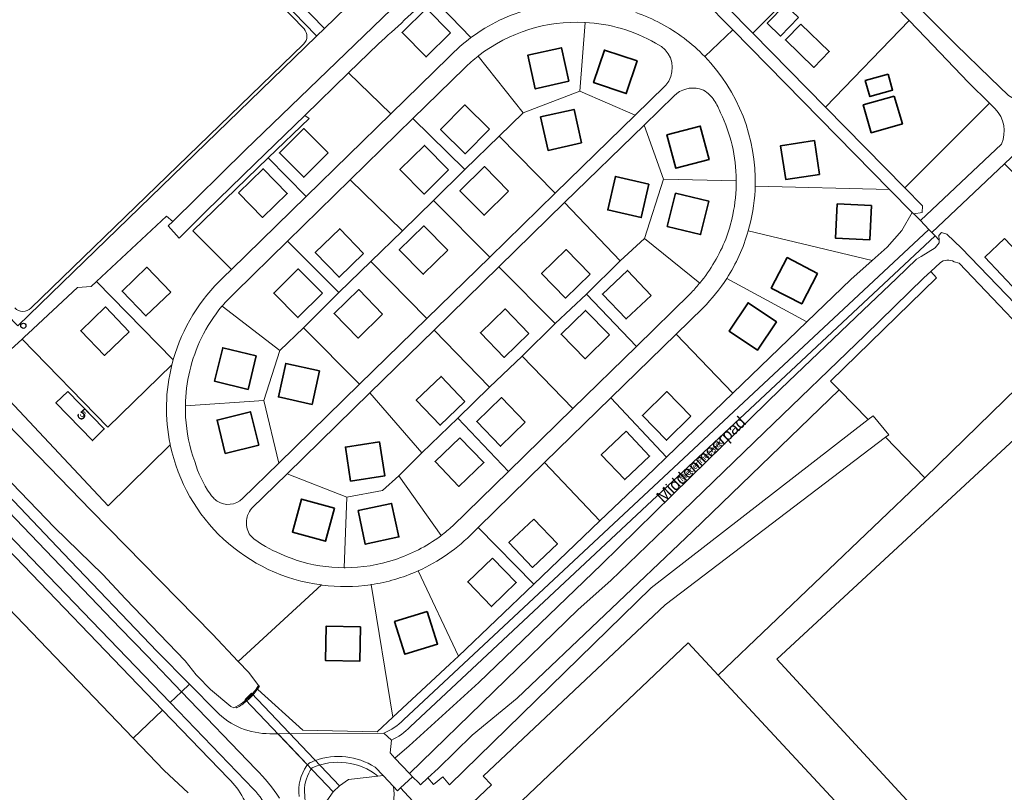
# Model space of a CAD drawing. Header units: metres. Extents: x 124322 to 125871, y 483990 to 485142.
# Tile 55 of 61: x 125232 to 125404, y 484691 to 484826. Entities that reach past the tile are written whole.
import ezdxf
from ezdxf.enums import TextEntityAlignment as Align

# ---------------------------------------------------------------- set-up
doc = ezdxf.new("R2010")
doc.units = ezdxf.units.M
for name, color, linetype, lineweight in [('B-RO-GK-KADEMUUR-GV', 7, 'Continuous', 18), ('B-RO-KW-KUNSTWERK_DUIKER-GV', 170, 'Continuous', 18), ('B-RO-OG-BEBOUWING-GV', 7, 'Continuous', 35), ('B-RO-OG-BEBOUWING-T18', 7, 'Continuous', 18), ('B-RO-OG-BEBOUWING-T18 @ 0.5', 7, 'Continuous', 18), ('B-RO-OG-BEBOUWING-T18 @ 1', 7, 'Continuous', 18), ('B-RO-OG-BEBOUWING_SCHUUR-GV', 7, 'Continuous', 35), ('B-RO-OG-TERREIN_CULTUURSCHEIDING-GV', 7, 'Continuous', 0), ('B-RO-OG-TERREIN_ERF-GV', 7, 'Continuous', 0), ('B-RO-OG-TOPOGRAFIE-T18', 7, 'Continuous', 18), ('B-RO-OG-TOPOGRAFIE-T18 @ 0.5', 7, 'Continuous', 18), ('B-RO-OG-TOPOGRAFIE-T18 @ 1', 7, 'Continuous', 18), ('B-RO-OG-WATER-GV', 151, 'Continuous', 13), ('B-RO-VH-VERHARDING_GESLOTEN-GV', 252, 'Continuous', 18), ('B-RO-VH-VERHARDING_OPEN-GV', 7, 'Continuous', 9), ('X-XX-AL-VERWIJZING-S', 7, 'Continuous', 25)]:
    doc.layers.add(name, color=color, linetype=linetype, lineweight=lineweight)
doc.styles.add('IBstijl', font='arial.ttf', dxfattribs={"height": 2})
doc.styles.add('NLCS-ISO-ANNOTATIVE-T18', font='NLCS-ISO.ttf', dxfattribs={"height": 1.8})

# ---------------------------------------------------------------- blocks, each defined once
blk = doc.blocks.new('SAL-VERWIJZING_SYMBOOL-SO')
at = {"color": 0, "linetype": 'ByBlock', "lineweight": -2}
blk.add_circle((0, 0), 0.9, dxfattribs=at)
at = {"color": 0, "linetype": 'ByBlock', "lineweight": -2, "style": 'NLCS-ISO-ANNOTATIVE-T18'}
blk.add_attdef('SYMBOOL', (2.5, -2.5), '', height=1.8, dxfattribs=at)
blk = doc.blocks.new('*U163')
at = {"layer": 'B-RO-OG-TOPOGRAFIE-T18 @ 0.5', "style": 'IBstijl'}
blk.add_text('Middenmeerpad', height=1, rotation=43.6, dxfattribs=at).set_placement((125351.484, 484749.417), align=Align.MIDDLE)
at = {"layer": 'B-RO-OG-TOPOGRAFIE-T18 @ 1', "style": 'IBstijl'}
blk.add_text('Middenmeerpad', height=2, rotation=43.6, dxfattribs=at).set_placement((125351.484, 484749.417), align=Align.MIDDLE)
blk = doc.blocks.new('*U234')
at = {"layer": 'B-RO-OG-BEBOUWING-T18 @ 0.5', "style": 'IBstijl'}
blk.add_text('5', height=1, rotation=-45.8, dxfattribs=at).set_placement((125243.484, 484757.454), align=Align.MIDDLE)
at = {"layer": 'B-RO-OG-BEBOUWING-T18 @ 1', "style": 'IBstijl'}
blk.add_text('5', height=2, rotation=-45.8, dxfattribs=at).set_placement((125243.484, 484757.454), align=Align.MIDDLE)

msp = doc.modelspace()

# ---------------------------------------------------------------- linework, layer by layer
at = {"layer": 'B-RO-GK-KADEMUUR-GV'}
for points in [[(125273.012, 484708.624, -0.0910492), (125270.162, 484706.386)], [(125273.68, 484709.466, -0.0260162), (125273.047, 484708.663)], [(125273.179, 484708.494, 0.0276621), (125273.898, 484709.409)], [(125270.26, 484706.199, 0.0538774), (125272.07, 484707.416)], [(125272.156, 484707.487, 0.0339923), (125273.158, 484708.471)]]:
    msp.add_lwpolyline(points, format="xyb", dxfattribs=at)
for points in [[(125273.047, 484708.663), (125273.012, 484708.624)], [(125273.898, 484709.409), (125273.68, 484709.466)], [(125272.07, 484707.416), (125272.156, 484707.487)], [(125273.158, 484708.471), (125273.179, 484708.494)], [(125270.162, 484706.386), (125270.26, 484706.199)]]:
    msp.add_lwpolyline(points, dxfattribs=at)
msp.add_lwpolyline([(125274.107, 484710.116), (125273.906, 484709.794), (125273.68, 484709.466), (125273.898, 484709.409), (125274.051, 484709.633), (125274.288, 484710.009)], close=True, dxfattribs=at)
at = {"layer": 'B-RO-KW-KUNSTWERK_DUIKER-GV'}
msp.add_lwpolyline([(125287.153, 484691.566), (125288.24, 484692.628), (125272.883, 484708.76), (125271.812, 484707.687)], close=True, dxfattribs=at)
at = {"layer": 'B-RO-OG-BEBOUWING-GV'}
msp.add_lwpolyline([(125240.84, 484761.439), (125238.777, 484759.425), (125245.154, 484752.871), (125247.217, 484754.885)], close=True, dxfattribs=at)
at = {"layer": 'B-RO-OG-BEBOUWING_SCHUUR-GV'}
for points in [[(125368.306, 484826.689), (125366.021, 484828.923), (125362.875, 484825.705), (125365.161, 484823.471)], [(125307.607, 484824.019), (125303.427, 484828.276), (125299.17, 484824.096), (125303.35, 484819.839)], [(125368.725, 484825.546), (125366.046, 484822.782), (125371.005, 484817.985), (125373.68, 484820.748)], [(125328.27, 484815.567), (125326.954, 484821.438), (125321.083, 484820.122), (125322.399, 484814.251)], [(125340.173, 484819.129), (125334.474, 484821.034), (125332.569, 484815.335), (125338.268, 484813.43)], [(125383.945, 484816.833), (125379.982, 484815.692), (125380.784, 484812.903), (125384.748, 484814.042)], [(125385.046, 484813.004), (125379.624, 484811.444), (125381.022, 484806.581), (125386.445, 484808.141)], [(125314.398, 484807.199), (125310.13, 484811.442), (125305.887, 484807.174), (125310.155, 484802.931)], [(125330.471, 484804.827), (125329.163, 484810.674), (125323.316, 484809.366), (125324.624, 484803.519)], [(125286.261, 484803.057), (125282.025, 484807.313), (125277.769, 484803.077), (125282.005, 484798.821)], [(125352.73, 484801.949), (125351.179, 484807.752), (125345.376, 484806.201), (125346.927, 484800.398)], [(125371.978, 484799.325), (125371.098, 484805.21), (125365.213, 484804.33), (125366.093, 484798.445)], [(125307.284, 484800.091), (125303.083, 484804.378), (125298.796, 484800.177), (125302.997, 484795.89)], [(125270.636, 484796.093), (125274.839, 484791.802), (125279.13, 484796.005), (125274.927, 484800.296)], [(125317.744, 484796.396), (125313.548, 484800.674), (125309.27, 484796.478), (125313.466, 484792.2)], [(125342.232, 484797.619), (125336.398, 484798.958), (125335.059, 484793.124), (125340.893, 484791.785)], [(125346.873, 484796.059), (125345.439, 484790.241), (125351.257, 484788.807), (125352.691, 484794.625)], [(125381.062, 484793.9), (125375.078, 484794.17), (125374.808, 484788.185), (125380.792, 484787.915)], [(125292.449, 484785.544), (125288.29, 484789.822), (125284.012, 484785.663), (125288.171, 484781.385)], [(125307.126, 484786.074), (125302.945, 484790.341), (125298.678, 484786.16), (125302.859, 484781.893)], [(125404.28, 484788.13), (125400.842, 484784.87), (125406.56, 484778.84), (125409.998, 484782.1)], [(125331.96, 484781.911), (125327.786, 484786.204), (125323.493, 484782.03), (125327.667, 484777.737)], [(125371.652, 484782.023), (125366.351, 484784.795), (125363.579, 484779.494), (125368.88, 484776.722)], [(125258.794, 484778.795), (125254.63, 484783.121), (125250.304, 484778.957), (125254.468, 484774.631)], [(125285.258, 484778.566), (125281.037, 484782.83), (125276.773, 484778.609), (125280.994, 484774.345)], [(125342.602, 484778.21), (125338.478, 484782.558), (125334.13, 484778.434), (125338.254, 484774.086)], [(125295.774, 484774.941), (125291.593, 484779.225), (125287.309, 484775.044), (125291.49, 484770.76)], [(125251.564, 484771.866), (125247.412, 484776.183), (125243.095, 484772.031), (125247.247, 484767.714)], [(125321.288, 484771.544), (125317.134, 484775.841), (125312.837, 484771.687), (125316.991, 484767.39)], [(125364.496, 484773.617), (125359.536, 484776.917), (125356.236, 484771.957), (125361.196, 484768.657)], [(125335.37, 484771.315), (125331.19, 484775.59), (125326.915, 484771.41), (125331.095, 484767.135)], [(125273.714, 484767.646), (125267.872, 484769.06), (125266.458, 484763.218), (125272.3, 484761.804)], [(125284.749, 484765.05), (125278.879, 484766.341), (125277.588, 484760.471), (125283.458, 484759.18)], [(125310.13, 484759.707), (125305.969, 484764.05), (125301.626, 484759.889), (125305.787, 484755.546)], [(125320.667, 484756.049), (125316.49, 484760.354), (125312.185, 484756.177), (125316.362, 484751.872)], [(125349.572, 484757.137), (125345.367, 484761.421), (125341.083, 484757.216), (125345.288, 484752.932)], [(125274.15, 484752.049), (125272.713, 484757.881), (125266.881, 484756.444), (125268.318, 484750.612)], [(125309.263, 484753.365), (125304.924, 484749.198), (125309.091, 484744.859), (125313.43, 484749.026)], [(125338.259, 484754.489), (125333.921, 484750.39), (125338.02, 484746.052), (125342.358, 484750.151)], [(125295.236, 484752.637), (125289.288, 484751.732), (125290.193, 484745.784), (125296.141, 484746.689)], [(125287.383, 484741.07), (125281.597, 484742.647), (125280.02, 484736.861), (125285.806, 484735.284)], [(125291.477, 484740.651), (125292.735, 484734.782), (125298.604, 484736.04), (125297.346, 484741.909)], [(125322.131, 484739.169), (125317.797, 484735.047), (125321.919, 484730.713), (125326.253, 484734.835)], [(125314.914, 484732.359), (125310.624, 484728.191), (125314.792, 484723.901), (125319.082, 484728.069)], [(125303.564, 484723.057), (125297.85, 484721.27), (125299.637, 484715.556), (125305.351, 484717.343)], [(125291.915, 484720.331), (125285.927, 484720.476), (125285.782, 484714.488), (125291.77, 484714.343)]]:
    msp.add_lwpolyline(points, close=True, dxfattribs=at)
at = {"layer": 'B-RO-OG-TERREIN_CULTUURSCHEIDING-GV'}
for points in [[(125375.435, 484761.701), (125373.921, 484763.256), (125392.417, 484781.269), (125391.397, 484782.379), (125390.18, 484781.26), (125379.95, 484771.28), (125362.31, 484754.29), (125348.15, 484740.53), (125335.61, 484728.42), (125329.9, 484723.37), (125300.45, 484694.78), (125300.994, 484694.19), (125302.066, 484693.122), (125302.4, 484692.789), (125303.676, 484693.986), (125305.456, 484695.656), (125311.417, 484701.443), (125319.233, 484707.927), (125349.809, 484737.019)], [(125401.23, 484614.523), (125403.76, 484616.934), (125406.649, 484619.684), (125425.522, 484637.66), (125426.959, 484639.013), (125427.379, 484639.409), (125431.788, 484643.671), (125480.37, 484690.635), (125480.25, 484690.759), (125408.861, 484764.384), (125390.365, 484746.371), (125354.306, 484711.931), (125382.984, 484681.046), (125416.884, 484644.535), (125370.546, 484600.52), (125336.646, 484637.031), (125303.617, 484672.603), (125300.808, 484669.717), (125307.169, 484663.019), (125345.559, 484623.609), (125368.37, 484600.147), (125369.369, 484599.119), (125376.937, 484591.349), (125388.899, 484602.779)], [(125380.48, 484756.521), (125375.435, 484761.701), (125349.809, 484737.019), (125319.233, 484707.927), (125311.417, 484701.443), (125305.456, 484695.656), (125303.676, 484693.986), (125304.645, 484692.831), (125306.265, 484694.189), (125307.457, 484692.769), (125342.606, 484727.151)], [(125364.564, 484714.74), (125411.477, 484758.159), (125476.605, 484688.015), (125429.815, 484643.897)], [(125390.365, 484746.371), (125383.488, 484753.432), (125345.048, 484724.219), (125313.337, 484694.263), (125314.75, 484692.766), (125306.044, 484684.542), (125298.902, 484692.253), (125298.356, 484691.747), (125297.656, 484692.487), (125297.81, 484691.19), (125297.62, 484688.68), (125297.46, 484684.84), (125297.21, 484680.14), (125297.23, 484677.07), (125297.45, 484672.56), (125297.6, 484671.1), (125298.153, 484671.237), (125299.59, 484671.091), (125300.808, 484669.717), (125303.617, 484672.603), (125302.745, 484673.542), (125349.083, 484717.557), (125354.306, 484711.931)]]:
    msp.add_lwpolyline(points, close=True, dxfattribs=at)
for points in [[(125283.337, 484696.757, 0.1021102), (125282.662, 484696.285)], [(125283.463, 484695.72, -0.2839062), (125294.962, 484694.291)], [(125294.444, 484695.885, 0.2289877), (125284.046, 484697.033)], [(125282.533, 484696.132, 0.1831295), (125281.189, 484690.759)], [(125282.136, 484691.67, -0.1597766), (125283.463, 484695.72)], [(125282.662, 484696.285, 0.0211237), (125282.533, 484696.132)]]:
    msp.add_lwpolyline(points, format="xyb", dxfattribs=at)
for points in [[(125284.046, 484697.033), (125283.726, 484696.915), (125283.337, 484696.757)], [(125294.962, 484694.291), (125295.852, 484694.395), (125294.444, 484695.885)], [(125283.455, 484667.321), (125283.299, 484670.88), (125282.187, 484690.815), (125282.136, 484691.67)]]:
    msp.add_lwpolyline(points, dxfattribs=at)
at = {"layer": 'B-RO-OG-TERREIN_ERF-GV'}
for points in [[(125407.15, 484811.73), (125404.98, 484813.09), (125401.77, 484816.18), (125395.75, 484822.01), (125391.03, 484826.74), (125385.13, 484832.72), (125379.705, 484838.377), (125376.71, 484841.5), (125372.483, 484845.813), (125365.23, 484853.216), (125357.03, 484861.61), (125355.779, 484862.879), (125346.336, 484872.453), (125344.338, 484870.52), (125356.59, 484858.12), (125357.453, 484857.232), (125366.783, 484847.631), (125375.395, 484838.766), (125387.628, 484826.158), (125390.47, 484823.23), (125397.97, 484815.36), (125401.636, 484811.752), (125402.635, 484810.769)], [(125421.383, 484844.311), (125411.797, 484850.995), (125410.215, 484851.099), (125410.092, 484850.975), (125409.744, 484851.257), (125390.562, 484832.028), (125389.302, 484833.383), (125408.146, 484850.907), (125408.261, 484852.147), (125407.41, 484852.455), (125407.15, 484854.063), (125406.91, 484854.398), (125405.438, 484855.59), (125400.16, 484859.313), (125379.705, 484838.377), (125385.13, 484832.72), (125391.03, 484826.74), (125395.75, 484822.01), (125401.77, 484816.18), (125404.98, 484813.09), (125407.15, 484811.73)], [(125351.957, 484819.898), (125356.851, 484824.558), (125346.306, 484835.303), (125329.478, 484852.381)], [(125304.103, 484830.525), (125311.184, 484823.197)], [(125311.184, 484823.197), (125304.103, 484830.525)], [(125312.561, 484820.066), (125312.459, 484819.986), (125320.317, 484810.074), (125330.19, 484813.84), (125331.08, 484825.835)], [(125331.08, 484825.835), (125330.19, 484813.84), (125339.831, 484809.645), (125345, 484814.693)], [(125331.08, 484825.835), (125330.995, 484825.84)], [(125330.995, 484825.84), (125331.08, 484825.835)], [(125356.851, 484824.558), (125351.957, 484819.898)], [(125360.774, 484797.253), (125384.209, 484796.696), (125356.851, 484824.558)], [(125295.047, 484822.096), (125289.838, 484817.025), (125297.176, 484809.866), (125307.336, 484819.792)], [(125344.431, 484821.627), (125343.392, 484822.23)], [(125343.392, 484822.23), (125344.431, 484821.627)], [(125307.336, 484819.792), (125297.176, 484809.866), (125282.409, 484795.439), (125269.418, 484782.748), (125268, 484781.362)], [(125312.459, 484819.986), (125312.561, 484820.066)], [(125316.093, 484805.971), (125320.317, 484810.074), (125312.459, 484819.986)], [(125270.019, 484778.708), (125279.196, 484787.688), (125290.132, 484798.389), (125301.07, 484809.092), (125310.038, 484817.867)], [(125310.038, 484817.867), (125301.07, 484809.092), (125310.1, 484800.149), (125316.093, 484805.971)], [(125403.718, 484804.623), (125389.608, 484791.262), (125391.075, 484789.715), (125391.602, 484789.156), (125404.259, 484801.142), (125414.58, 484810.92), (125421.31, 484816.88), (125429.15, 484817.78), (125442.544, 484804.194), (125432.301, 484794.013), (125422.63, 484784.4), (125421.864, 484783.563), (125421.33, 484782.98), (125421.848, 484782.448), (125422.4, 484781.88), (125423.014, 484782.482), (125427.9, 484787.27), (125437.51, 484796.79), (125443.735, 484802.986), (125455.951, 484790.596)], [(125345, 484814.693), (125339.831, 484809.645), (125325.896, 484796.037), (125314.455, 484784.865), (125303.498, 484774.165), (125291.765, 484762.707), (125277.637, 484748.911), (125271.306, 484742.729)], [(125316.043, 484783.169), (125327.53, 484794.39), (125341.393, 484807.933), (125346.628, 484813.047)], [(125346.628, 484813.047), (125341.393, 484807.933)], [(125401.636, 484811.752), (125390.65, 484800.74), (125386.899, 484796.959), (125389.967, 484793.835), (125389.895, 484792.677), (125388.47, 484792.465), (125389.608, 484791.262), (125403.718, 484804.623)], [(125402.635, 484810.769), (125401.636, 484811.752)], [(125269.418, 484782.748), (125262.67, 484789.448), (125275.819, 484802.188), (125282.96, 484809.107), (125282.178, 484809.577), (125273.452, 484801.163), (125269.222, 484797.033), (125265.008, 484792.886), (125260.302, 484788.213), (125258.347, 484790.34), (125259.151, 484791.13), (125258.053, 484792.039), (125245.855, 484780.62), (125259.234, 484766.949), (125259.251, 484767.012)], [(125341.393, 484807.933), (125344.784, 484798.48), (125357.459, 484798.212), (125357.459, 484798.331)], [(125357.459, 484798.212), (125344.784, 484798.48), (125341.441, 484788.12), (125351.093, 484780.338)], [(125357.459, 484798.331), (125357.459, 484798.212)], [(125360.748, 484796.561), (125360.774, 484797.253)], [(125388.141, 484792.692), (125384.209, 484796.696), (125360.774, 484797.253), (125360.748, 484796.561)], [(125359.56, 484789.451), (125381.177, 484784.316), (125383.77, 484786.64), (125386.363, 484789.546), (125388.141, 484792.692)], [(125381.177, 484784.316), (125359.56, 484789.451)], [(125288.155, 484778.695), (125279.196, 484787.688), (125270.019, 484778.708)], [(125351.093, 484780.338), (125341.441, 484788.12), (125337.212, 484784.239), (125331.332, 484778.418), (125340.035, 484769.305), (125349.426, 484778.489)], [(125355.799, 484781.168), (125369.795, 484773.57), (125377.48, 484781.003), (125381.177, 484784.316)], [(125268, 484781.362), (125269.418, 484782.748)], [(125272.963, 484741.084), (125279.097, 484747.077), (125293.531, 484761.177), (125304.763, 484772.149), (125316.043, 484783.169)], [(125369.795, 484773.57), (125355.799, 484781.168)], [(125351.023, 484780.252), (125351.093, 484780.338)], [(125351.093, 484780.338), (125351.023, 484780.252)], [(125267.786, 484776.344), (125277.838, 484768.581), (125281.988, 484772.554), (125288.155, 484778.695)], [(125349.426, 484778.489), (125340.035, 484769.305), (125328.972, 484758.486), (125317.71, 484747.472), (125307.962, 484737.939)], [(125277.838, 484768.581), (125267.786, 484776.344), (125267.745, 484776.296)], [(125267.745, 484776.296), (125267.786, 484776.344)], [(125311.614, 484736.903), (125312.441, 484737.711), (125324.024, 484749.025), (125335.574, 484760.308), (125346.996, 484771.465), (125351.679, 484776.04)], [(125351.679, 484776.04), (125346.996, 484771.465), (125356.88, 484761.13), (125369.795, 484773.57)], [(125259.001, 484766.075), (125247.843, 484755.232), (125232.866, 484770.555), (125230.276, 484768.16), (125226.604, 484764.764), (125226.286, 484764.449), (125247.861, 484741.501), (125258.72, 484752.101)], [(125259.251, 484767.012), (125259.234, 484766.949), (125259.001, 484766.075)], [(125261.363, 484758.949), (125275.019, 484759.885), (125277.838, 484768.581)], [(125258.72, 484752.101), (125247.861, 484741.501), (125226.286, 484764.449), (125224.041, 484762.226), (125230.28, 484755.793), (125244.923, 484740.655), (125266.066, 484719.064), (125270.582, 484714.307), (125285.084, 484727.658)], [(125275.019, 484759.885), (125261.363, 484758.949), (125261.361, 484758.827)], [(125261.361, 484758.827), (125261.363, 484758.949)], [(125271.306, 484742.729), (125277.637, 484748.911), (125275.019, 484759.885)], [(125317.71, 484747.472), (125308.908, 484756.798), (125302.626, 484750.753), (125298.627, 484746.732), (125305.972, 484736.287)], [(125258.72, 484752.101), (125258.696, 484752.21)], [(125258.696, 484752.21), (125258.72, 484752.101)], [(125289.547, 484742.982), (125279.097, 484747.077), (125272.963, 484741.084)], [(125305.972, 484736.287), (125298.627, 484746.732), (125295.741, 484744.124), (125289.547, 484742.982), (125289.075, 484730.66), (125289.217, 484730.659)], [(125307.962, 484737.939), (125317.71, 484747.472)], [(125289.075, 484730.66), (125289.547, 484742.982)], [(125301.969, 484730.129), (125308.986, 484715.257), (125322.133, 484727.82), (125312.441, 484737.711)], [(125305.845, 484736.191), (125305.972, 484736.287)], [(125305.972, 484736.287), (125305.845, 484736.191)], [(125312.441, 484737.711), (125311.614, 484736.903)], [(125275.357, 484734.391), (125274.493, 484734.896), (125273.631, 484735.5)], [(125273.631, 484735.5), (125274.493, 484734.896), (125275.357, 484734.391)], [(125289.217, 484730.659), (125289.075, 484730.66)], [(125301.839, 484730.07), (125301.969, 484730.129)], [(125308.986, 484715.257), (125301.969, 484730.129), (125301.839, 484730.07)], [(125285.219, 484727.639), (125285.084, 484727.658), (125270.582, 484714.307), (125272.431, 484712.359), (125274.107, 484710.116), (125274.288, 484710.009), (125274.051, 484709.633), (125273.898, 484709.409), (125273.972, 484709.39), (125281.845, 484702.335), (125294.822, 484702.037), (125297.568, 484704.593), (125293.798, 484727.731)], [(125285.084, 484727.658), (125285.219, 484727.639)], [(125293.697, 484727.715), (125293.798, 484727.731)], [(125293.798, 484727.731), (125293.697, 484727.715)], [(125293.798, 484727.731), (125297.568, 484704.593), (125307.477, 484713.815), (125308.986, 484715.257)]]:
    msp.add_lwpolyline(points, dxfattribs=at)
for points in [[(125375.395, 484838.766), (125366.783, 484847.631), (125353.48, 484835.36), (125351.348, 484833.177), (125360.365, 484823.985), (125370.43, 484834.01)], [(125375.395, 484838.766), (125370.43, 484834.01), (125360.365, 484823.985), (125373.037, 484811.075), (125387.628, 484826.158)], [(125307.607, 484824.019), (125303.427, 484828.276), (125299.17, 484824.096), (125303.35, 484819.839)], [(125307.607, 484824.019), (125303.35, 484819.839), (125299.17, 484824.096), (125303.427, 484828.276)], [(125401.636, 484811.752), (125397.97, 484815.36), (125390.47, 484823.23), (125387.628, 484826.158), (125373.037, 484811.075), (125386.899, 484796.959), (125390.65, 484800.74)], [(125328.27, 484815.567), (125322.399, 484814.251), (125321.083, 484820.122), (125326.954, 484821.438)], [(125328.27, 484815.567), (125326.954, 484821.438), (125321.083, 484820.122), (125322.399, 484814.251)], [(125340.173, 484819.129), (125338.268, 484813.43), (125332.569, 484815.335), (125334.474, 484821.034)], [(125340.173, 484819.129), (125334.474, 484821.034), (125332.569, 484815.335), (125338.268, 484813.43)], [(125297.176, 484809.866), (125289.838, 484817.025), (125282.178, 484809.577), (125282.96, 484809.107), (125275.819, 484802.188), (125282.409, 484795.439)], [(125339.831, 484809.645), (125330.19, 484813.84), (125320.317, 484810.074), (125316.093, 484805.971), (125325.896, 484796.037)], [(125314.398, 484807.199), (125310.155, 484802.931), (125305.887, 484807.174), (125310.13, 484811.442)], [(125314.398, 484807.199), (125310.13, 484811.442), (125305.887, 484807.174), (125310.155, 484802.931)], [(125330.471, 484804.827), (125329.163, 484810.674), (125323.316, 484809.366), (125324.624, 484803.519)], [(125330.471, 484804.827), (125324.624, 484803.519), (125323.316, 484809.366), (125329.163, 484810.674)], [(125304.668, 484794.771), (125310.1, 484800.149), (125301.07, 484809.092), (125290.132, 484798.389), (125299.228, 484789.454)], [(125286.261, 484803.057), (125282.005, 484798.821), (125277.769, 484803.077), (125282.025, 484807.313)], [(125286.261, 484803.057), (125282.025, 484807.313), (125277.769, 484803.077), (125282.005, 484798.821)], [(125344.784, 484798.48), (125341.393, 484807.933), (125327.53, 484794.39), (125337.212, 484784.239), (125341.441, 484788.12)], [(125352.73, 484801.949), (125351.179, 484807.752), (125345.376, 484806.201), (125346.927, 484800.398)], [(125352.73, 484801.949), (125346.927, 484800.398), (125345.376, 484806.201), (125351.179, 484807.752)], [(125325.896, 484796.037), (125316.093, 484805.971), (125310.1, 484800.149), (125304.668, 484794.771), (125314.455, 484784.865)], [(125371.978, 484799.325), (125366.093, 484798.445), (125365.213, 484804.33), (125371.098, 484805.21)], [(125371.978, 484799.325), (125371.098, 484805.21), (125365.213, 484804.33), (125366.093, 484798.445)], [(125307.284, 484800.091), (125302.997, 484795.89), (125298.796, 484800.177), (125303.083, 484804.378)], [(125307.284, 484800.091), (125303.083, 484804.378), (125298.796, 484800.177), (125302.997, 484795.89)], [(125282.409, 484795.439), (125275.819, 484802.188), (125262.67, 484789.448), (125269.418, 484782.748)], [(125270.636, 484796.093), (125274.927, 484800.296), (125279.13, 484796.005), (125274.839, 484791.802)], [(125270.636, 484796.093), (125274.839, 484791.802), (125279.13, 484796.005), (125274.927, 484800.296)], [(125317.744, 484796.396), (125313.466, 484792.2), (125309.27, 484796.478), (125313.548, 484800.674)], [(125317.744, 484796.396), (125313.548, 484800.674), (125309.27, 484796.478), (125313.466, 484792.2)], [(125404.259, 484801.142), (125391.602, 484789.156), (125392.147, 484788.583), (125392.853, 484787.837), (125392.835, 484788.685), (125393.287, 484789.182), (125394.192, 484788.882), (125396.76, 484786.46), (125410.827, 484771.853), (125415.41, 484775.82), (125421.848, 484782.448), (125421.33, 484782.98), (125421.864, 484783.563)], [(125293.73, 484784.132), (125299.228, 484789.454), (125290.132, 484798.389), (125279.196, 484787.688), (125288.155, 484778.695)], [(125342.232, 484797.619), (125336.398, 484798.958), (125335.059, 484793.124), (125340.893, 484791.785)], [(125342.232, 484797.619), (125340.893, 484791.785), (125335.059, 484793.124), (125336.398, 484798.958)], [(125314.455, 484784.865), (125304.668, 484794.771), (125299.228, 484789.454), (125293.73, 484784.132), (125303.498, 484774.165)], [(125346.873, 484796.059), (125345.439, 484790.241), (125351.257, 484788.807), (125352.691, 484794.625)], [(125346.873, 484796.059), (125352.691, 484794.625), (125351.257, 484788.807), (125345.439, 484790.241)], [(125337.212, 484784.239), (125327.53, 484794.39), (125316.043, 484783.169), (125325.888, 484773.306), (125331.332, 484778.418)], [(125381.062, 484793.9), (125380.792, 484787.915), (125374.808, 484788.185), (125375.078, 484794.17)], [(125381.062, 484793.9), (125375.078, 484794.17), (125374.808, 484788.185), (125380.792, 484787.915)], [(125292.449, 484785.544), (125288.29, 484789.822), (125284.012, 484785.663), (125288.171, 484781.385)], [(125292.449, 484785.544), (125288.171, 484781.385), (125284.012, 484785.663), (125288.29, 484789.822)], [(125307.126, 484786.074), (125302.945, 484790.341), (125298.678, 484786.16), (125302.859, 484781.893)], [(125307.126, 484786.074), (125302.859, 484781.893), (125298.678, 484786.16), (125302.945, 484790.341)], [(125331.96, 484781.911), (125327.786, 484786.204), (125323.493, 484782.03), (125327.667, 484777.737)], [(125331.96, 484781.911), (125327.667, 484777.737), (125323.493, 484782.03), (125327.786, 484786.204)], [(125371.652, 484782.023), (125368.88, 484776.722), (125363.579, 484779.494), (125366.351, 484784.795)], [(125371.652, 484782.023), (125366.351, 484784.795), (125363.579, 484779.494), (125368.88, 484776.722)], [(125258.794, 484778.795), (125254.63, 484783.121), (125250.304, 484778.957), (125254.468, 484774.631)], [(125258.794, 484778.795), (125254.468, 484774.631), (125250.304, 484778.957), (125254.63, 484783.121)], [(125285.258, 484778.566), (125281.037, 484782.83), (125276.773, 484778.609), (125280.994, 484774.345)], [(125285.258, 484778.566), (125280.994, 484774.345), (125276.773, 484778.609), (125281.037, 484782.83)], [(125303.498, 484774.165), (125293.73, 484784.132), (125288.155, 484778.695), (125281.988, 484772.554), (125291.765, 484762.707)], [(125320.141, 484767.613), (125325.888, 484773.306), (125316.043, 484783.169), (125304.763, 484772.149), (125314.397, 484762.2)], [(125342.602, 484778.21), (125338.254, 484774.086), (125334.13, 484778.434), (125338.478, 484782.558)], [(125342.602, 484778.21), (125338.478, 484782.558), (125334.13, 484778.434), (125338.254, 484774.086)], [(125245.855, 484780.62), (125244.922, 484779.747), (125242.528, 484779.594), (125233.919, 484771.53), (125233.371, 484771.023), (125232.866, 484770.555), (125247.843, 484755.232), (125259.001, 484766.075), (125259.234, 484766.949)], [(125295.774, 484774.941), (125291.49, 484770.76), (125287.309, 484775.044), (125291.593, 484779.225)], [(125295.774, 484774.941), (125291.593, 484779.225), (125287.309, 484775.044), (125291.49, 484770.76)], [(125340.035, 484769.305), (125331.332, 484778.418), (125325.888, 484773.306), (125320.141, 484767.613), (125328.972, 484758.486)], [(125247.412, 484776.183), (125251.564, 484771.866), (125247.247, 484767.714), (125243.095, 484772.031)], [(125251.564, 484771.866), (125247.412, 484776.183), (125243.095, 484772.031), (125247.247, 484767.714)], [(125321.288, 484771.544), (125316.991, 484767.39), (125312.837, 484771.687), (125317.134, 484775.841)], [(125321.288, 484771.544), (125317.134, 484775.841), (125312.837, 484771.687), (125316.991, 484767.39)], [(125364.496, 484773.617), (125359.536, 484776.917), (125356.236, 484771.957), (125361.196, 484768.657)], [(125364.496, 484773.617), (125361.196, 484768.657), (125356.236, 484771.957), (125359.536, 484776.917)], [(125335.37, 484771.315), (125331.19, 484775.59), (125326.915, 484771.41), (125331.095, 484767.135)], [(125335.37, 484771.315), (125331.095, 484767.135), (125326.915, 484771.41), (125331.19, 484775.59)], [(125291.765, 484762.707), (125281.988, 484772.554), (125277.838, 484768.581), (125275.019, 484759.885), (125277.637, 484748.911)], [(125308.908, 484756.798), (125314.397, 484762.2), (125304.763, 484772.149), (125293.531, 484761.177), (125302.626, 484750.753)], [(125356.88, 484761.13), (125346.996, 484771.465), (125335.574, 484760.308), (125345.286, 484749.962)], [(125273.714, 484767.646), (125272.3, 484761.804), (125266.458, 484763.218), (125267.872, 484769.06)], [(125273.714, 484767.646), (125267.872, 484769.06), (125266.458, 484763.218), (125272.3, 484761.804)], [(125328.972, 484758.486), (125320.141, 484767.613), (125314.397, 484762.2), (125308.908, 484756.798), (125317.71, 484747.472)], [(125284.749, 484765.05), (125278.879, 484766.341), (125277.588, 484760.471), (125283.458, 484759.18)], [(125284.749, 484765.05), (125283.458, 484759.18), (125277.588, 484760.471), (125278.879, 484766.341)], [(125310.13, 484759.707), (125305.787, 484755.546), (125301.626, 484759.889), (125305.969, 484764.05)], [(125310.13, 484759.707), (125305.969, 484764.05), (125301.626, 484759.889), (125305.787, 484755.546)], [(125240.84, 484761.439), (125247.217, 484754.885), (125245.154, 484752.871), (125238.777, 484759.425)], [(125293.531, 484761.177), (125279.097, 484747.077), (125289.547, 484742.982), (125295.741, 484744.124), (125298.627, 484746.732), (125302.626, 484750.753)], [(125320.667, 484756.049), (125316.362, 484751.872), (125312.185, 484756.177), (125316.49, 484760.354)], [(125320.667, 484756.049), (125316.49, 484760.354), (125312.185, 484756.177), (125316.362, 484751.872)], [(125345.286, 484749.962), (125335.574, 484760.308), (125324.024, 484749.025), (125333.665, 484738.841), (125343.13, 484747.886)], [(125349.572, 484757.137), (125345.367, 484761.421), (125341.083, 484757.216), (125345.288, 484752.932)], [(125349.572, 484757.137), (125345.288, 484752.932), (125341.083, 484757.216), (125345.367, 484761.421)], [(125274.15, 484752.049), (125268.318, 484750.612), (125266.881, 484756.444), (125272.713, 484757.881)], [(125274.15, 484752.049), (125272.713, 484757.881), (125266.881, 484756.444), (125268.318, 484750.612)], [(125309.263, 484753.365), (125304.924, 484749.198), (125309.091, 484744.859), (125313.43, 484749.026)], [(125309.263, 484753.365), (125313.43, 484749.026), (125309.091, 484744.859), (125304.924, 484749.198)], [(125295.236, 484752.637), (125289.288, 484751.732), (125290.193, 484745.784), (125296.141, 484746.689)], [(125295.236, 484752.637), (125296.141, 484746.689), (125290.193, 484745.784), (125289.288, 484751.732)], [(125333.665, 484738.841), (125324.024, 484749.025), (125312.441, 484737.711), (125322.133, 484727.82)], [(125291.477, 484740.651), (125297.346, 484741.909), (125298.604, 484736.04), (125292.735, 484734.782)], [(125291.477, 484740.651), (125292.735, 484734.782), (125298.604, 484736.04), (125297.346, 484741.909)]]:
    msp.add_lwpolyline(points, close=True, dxfattribs=at)
for points in [[(125304.103, 484830.525, -0.0085209), (125295.047, 484822.096)], [(125321.658, 484828.233, 0.0962931), (125311.184, 484823.197)], [(125311.184, 484823.197, -0.0962931), (125321.658, 484828.233)], [(125348.356, 484823.083, 0.0783917), (125339.944, 484827.572)], [(125339.944, 484827.572, -0.0783917), (125348.356, 484823.083)], [(125330.995, 484825.84, 0.1782929), (125312.561, 484820.066)], [(125312.561, 484820.066, -0.1782929), (125330.995, 484825.84)], [(125343.392, 484822.23, 0.1200039), (125331.08, 484825.835)], [(125331.08, 484825.835, -0.1200039), (125343.392, 484822.23)], [(125311.184, 484823.197, 0.0423294), (125307.336, 484819.792)], [(125307.336, 484819.792, -0.0423294), (125311.184, 484823.197)], [(125351.957, 484819.898, 0.0386083), (125348.356, 484823.083)], [(125348.356, 484823.083, -0.0386083), (125351.957, 484819.898)], [(125345.694, 484815.604, 0.3802808), (125344.431, 484821.627)], [(125344.431, 484821.627, -0.3802808), (125345.694, 484815.604)], [(125312.459, 484819.986, 0.0292477), (125310.038, 484817.867)], [(125310.038, 484817.867, -0.0292477), (125312.459, 484819.986)], [(125351.957, 484819.898, -0.2020201), (125360.774, 484797.253)], [(125360.774, 484797.253, 0.2020201), (125351.957, 484819.898)], [(125345, 484814.693, 0.0616504), (125345.694, 484815.604)], [(125345.694, 484815.604, -0.0616504), (125345, 484814.693)], [(125351.06, 484814.247, 0.2607736), (125346.628, 484813.047)], [(125346.628, 484813.047, -0.2607736), (125351.06, 484814.247)], [(125351.763, 484813.995, 0.0427855), (125351.06, 484814.247)], [(125351.06, 484814.247, -0.0427855), (125351.763, 484813.995)], [(125353.624, 484812.233, 0.1249992), (125351.763, 484813.995)], [(125351.763, 484813.995, -0.1249992), (125353.624, 484812.233)], [(125354.741, 484810.068, 0.0530552), (125353.624, 484812.233)], [(125353.624, 484812.233, -0.0530552), (125354.741, 484810.068)], [(125356.74, 484804.421, 0.0536233), (125354.741, 484810.068)], [(125354.741, 484810.068, -0.0536233), (125356.74, 484804.421)], [(125402.635, 484810.769, -0.3085849), (125403.718, 484804.623)], [(125403.718, 484804.623, 0.3085849), (125402.635, 484810.769)], [(125357.459, 484798.331, 0.0548962), (125356.74, 484804.421)], [(125356.74, 484804.421, -0.0548962), (125357.459, 484798.331)], [(125356.876, 484792.273, 0.0510435), (125357.459, 484798.212)], [(125357.459, 484798.212, -0.0510435), (125356.876, 484792.273)], [(125359.56, 484789.451, 0.0576537), (125360.748, 484796.561)], [(125360.748, 484796.561, -0.0576537), (125359.56, 484789.451)], [(125353.697, 484784.063, 0.0832028), (125356.876, 484792.273)], [(125356.876, 484792.273, -0.0832028), (125353.697, 484784.063)], [(125359.56, 484789.451, -0.0729512), (125355.799, 484781.168)], [(125355.799, 484781.168, 0.0729512), (125359.56, 484789.451)], [(125351.093, 484780.338, 0.0407173), (125353.697, 484784.063)], [(125353.697, 484784.063, -0.0407173), (125351.093, 484780.338)], [(125259.251, 484767.012, -0.1362563), (125268, 484781.362)], [(125268, 484781.362, 0.1362563), (125259.251, 484767.012)], [(125351.679, 484776.04, 0.0525639), (125355.799, 484781.168)], [(125355.799, 484781.168, -0.0525639), (125351.679, 484776.04)], [(125349.426, 484778.489, 0.0208451), (125351.023, 484780.252)], [(125351.023, 484780.252, -0.0208451), (125349.426, 484778.489)], [(125267.786, 484776.344, -0.0280243), (125270.019, 484778.708)], [(125270.019, 484778.708, 0.0280243), (125267.786, 484776.344)], [(125267.745, 484776.296, 0.0616811), (125264.165, 484770.778)], [(125264.165, 484770.778, -0.0616811), (125267.745, 484776.296)], [(125264.165, 484770.778, 0.1096046), (125261.363, 484758.949)], [(125261.363, 484758.949, -0.1096046), (125264.165, 484770.778)], [(125258.696, 484752.21, -0.1133108), (125259.001, 484766.075)], [(125259.001, 484766.075, 0.1133108), (125258.696, 484752.21)], [(125261.361, 484758.827, 0.0169579), (125261.405, 484756.941)], [(125261.405, 484756.941, -0.0169579), (125261.361, 484758.827)], [(125261.405, 484756.941, 0.0702757), (125262.995, 484749.209)], [(125262.995, 484749.209, -0.0702757), (125261.405, 484756.941)], [(125285.084, 484727.658, -0.3185), (125258.72, 484752.101)], [(125258.72, 484752.101, 0.3185), (125285.084, 484727.658)], [(125262.995, 484749.209, 0.0845751), (125265.658, 484743.587)], [(125265.658, 484743.587, -0.0845751), (125262.995, 484749.209)], [(125265.658, 484743.587, 0.0807336), (125266.921, 484742.26)], [(125266.921, 484742.26, -0.0807336), (125265.658, 484743.587)], [(125266.921, 484742.26, 0.3430523), (125271.306, 484742.729)], [(125271.306, 484742.729, -0.3430523), (125266.921, 484742.26)], [(125272.148, 484737.474, -0.1453688), (125272.218, 484739.812)], [(125272.218, 484739.812, 0.1453688), (125272.148, 484737.474)], [(125272.218, 484739.812, -0.1049931), (125272.963, 484741.084)], [(125272.963, 484741.084, 0.1049931), (125272.218, 484739.812)], [(125307.962, 484737.939, -0.0238678), (125305.972, 484736.287)], [(125305.972, 484736.287, 0.0238678), (125307.962, 484737.939)], [(125273.631, 484735.5, -0.2021938), (125272.148, 484737.474)], [(125272.148, 484737.474, 0.2021938), (125273.631, 484735.5)], [(125297.839, 484732.066, 0.0816228), (125305.845, 484736.191)], [(125305.845, 484736.191, -0.0816228), (125297.839, 484732.066)], [(125301.969, 484730.129, 0.0954095), (125311.614, 484736.903)], [(125311.614, 484736.903, -0.0954095), (125301.969, 484730.129)], [(125280.659, 484732.02, -0.0490566), (125275.357, 484734.391)], [(125275.357, 484734.391, 0.0490566), (125280.659, 484732.02)], [(125289.075, 484730.66, -0.079192), (125280.659, 484732.02)], [(125280.659, 484732.02, 0.079192), (125289.075, 484730.66)], [(125289.217, 484730.659, 0.0794167), (125297.839, 484732.066)], [(125297.839, 484732.066, -0.0794167), (125289.217, 484730.659)], [(125293.798, 484727.731, 0.0675081), (125301.839, 484730.07)], [(125301.839, 484730.07, -0.0675081), (125293.798, 484727.731)], [(125285.219, 484727.639, 0.0683578), (125293.697, 484727.715)], [(125293.697, 484727.715, -0.0683578), (125285.219, 484727.639)]]:
    msp.add_lwpolyline(points, format="xyb", dxfattribs=at)
at = {"layer": 'B-RO-OG-WATER-GV'}
for points in [[(125341.52, 484871.65), (125340.789, 484870.81), (125340.31, 484870.26), (125335.22, 484864.88), (125329.18, 484858.94), (125271.768, 484803.531), (125259.151, 484791.13), (125258.347, 484790.34), (125260.302, 484788.213), (125265.008, 484792.886), (125269.222, 484797.033), (125273.452, 484801.163), (125282.178, 484809.577), (125289.838, 484817.025), (125295.047, 484822.096)], [(125329.478, 484852.381), (125346.306, 484835.303), (125356.851, 484824.558), (125384.209, 484796.696), (125388.141, 484792.692), (125388.377, 484792.451), (125388.47, 484792.465), (125389.895, 484792.677), (125389.967, 484793.835), (125386.899, 484796.959), (125373.037, 484811.075), (125360.365, 484823.985), (125351.348, 484833.177), (125342.582, 484842.16), (125328.989, 484855.545), (125331.604, 484858.353), (125337.28, 484863.69), (125344.338, 484870.52)], [(125410.827, 484771.853), (125396.76, 484786.46), (125394.192, 484788.882), (125393.287, 484789.182), (125392.835, 484788.685), (125392.853, 484787.837), (125392.863, 484787.362), (125392.19, 484786.51), (125389.75, 484785.02), (125388.92, 484784.5), (125385.4, 484781.14), (125379.63, 484775.6), (125365.26, 484761.9), (125352.47, 484749.41), (125333.96, 484731.23), (125312.56, 484710.63), (125300.42, 484699.57), (125297.929, 484697.462), (125300.45, 484694.78), (125329.9, 484723.37), (125335.61, 484728.42), (125348.15, 484740.53), (125362.31, 484754.29), (125379.95, 484771.28), (125390.18, 484781.26), (125391.397, 484782.379)], [(125391.397, 484782.379), (125393.02, 484783.87)], [(125395.47, 484784.08), (125396.34, 484783.85), (125448.51, 484729.02), (125482.87, 484693.79)], [(125214.167, 484762.837), (125226.475, 484749.999), (125231.097, 484745.453), (125238.499, 484737.671), (125246.941, 484729.489), (125250.889, 484725.216), (125261.342, 484714.422), (125263.233, 484711.993), (125263.498, 484711.725), (125265.763, 484709.437), (125269.289, 484706.442), (125269.832, 484706.209), (125270.162, 484706.386)], [(125273.68, 484709.466), (125273.906, 484709.794), (125274.107, 484710.116), (125272.431, 484712.359), (125270.582, 484714.307), (125266.066, 484719.064), (125244.923, 484740.655), (125230.28, 484755.793), (125224.041, 484762.226)], [(125273.012, 484708.624), (125273.047, 484708.663)], [(125257.358, 484705.832), (125252.264, 484700.942), (125257.68, 484695.3), (125261.87, 484691.38)], [(125268.88, 484693.86), (125257.358, 484705.832)], [(125297.81, 484691.19), (125297.656, 484692.487), (125295.852, 484694.395), (125294.962, 484694.291), (125289.823, 484693.692), (125288.24, 484692.628), (125287.153, 484691.566), (125286.038, 484689.994)]]:
    msp.add_lwpolyline(points, dxfattribs=at)
for points in [[(125295.047, 484822.096, 0.0085209), (125304.103, 484830.525)], [(125393.02, 484783.87, -0.3172472), (125395.47, 484784.08)], [(125270.162, 484706.386, 0.0910492), (125273.012, 484708.624)], [(125273.047, 484708.663, 0.0260162), (125273.68, 484709.466)], [(125272.87, 484686.45, 0.1584909), (125268.88, 484693.86)]]:
    msp.add_lwpolyline(points, format="xyb", dxfattribs=at)
msp.add_lwpolyline([(125171.25, 484795.175), (125166.083, 484790.18), (125167.003, 484789.214), (125181.31, 484774.29), (125215.46, 484739.28), (125252.264, 484700.942), (125257.358, 484705.832), (125227.35, 484737.01), (125200.39, 484765.51), (125172.123, 484794.229)], close=True, dxfattribs=at)
at = {"layer": 'B-RO-VH-VERHARDING_GESLOTEN-GV'}
for points in [[(125282.058, 484824.736), (125247.097, 484860.767), (125210.143, 484899.024)], [(125234.42, 484775.983), (125281.978, 484822.075)], [(125392.147, 484788.583), (125391.602, 484789.156), (125391.075, 484789.715), (125299.4, 484704.1)], [(125300.595, 484702.891), (125392.147, 484788.583)], [(125211.96, 484759.8), (125221.318, 484749.999), (125249.999, 484720.12), (125254.675, 484715.28), (125260.678, 484709.019), (125262.067, 484710.352), (125256.46, 484716.046), (125240.07, 484733.13), (125212.87, 484761.75)], [(125210.67, 484757.14), (125234.45, 484732.32), (125258.71, 484707.13), (125260.678, 484709.019), (125254.675, 484715.28), (125249.999, 484720.12), (125221.318, 484749.999)], [(125266.769, 484705.577), (125262.067, 484710.352), (125260.678, 484709.019), (125273.635, 484695.504)], [(125260.678, 484709.019), (125258.71, 484707.13), (125273.248, 484692.034)], [(125273.635, 484695.504), (125260.678, 484709.019)], [(125297.293, 484700.549), (125295.98, 484701.82), (125277.519, 484701.708), (125282.662, 484696.285)], [(125295.98, 484701.82), (125297.293, 484700.549)], [(125282.662, 484696.285), (125277.519, 484701.708), (125276.11, 484701.699)], [(125294.444, 484695.885), (125295.852, 484694.395), (125297.656, 484692.487), (125298.356, 484691.747), (125298.902, 484692.253), (125300.994, 484694.19), (125300.45, 484694.78), (125297.929, 484697.462), (125297.089, 484698.355), (125297.293, 484700.549)], [(125283.337, 484696.757), (125283.726, 484696.915), (125284.046, 484697.033)]]:
    msp.add_lwpolyline(points, dxfattribs=at)
for points in [[(125281.978, 484822.075, 0.4155096), (125282.058, 484824.736)], [(125231.578, 484776.013, 0.4172671), (125234.42, 484775.983)], [(125276.11, 484701.699, -0.2022557), (125266.769, 484705.577)], [(125299.4, 484704.1, -0.0959532), (125295.98, 484701.82)], [(125297.293, 484700.549, 0.0815027), (125300.595, 484702.891)], [(125282.662, 484696.285, -0.1021102), (125283.337, 484696.757)], [(125284.046, 484697.033, -0.2289877), (125294.444, 484695.885)], [(125277.795, 484690.46, 0.055411), (125273.635, 484695.504)], [(125273.635, 484695.504, -0.055411), (125277.795, 484690.46)], [(125281.189, 484690.759, -0.1831295), (125282.533, 484696.132)], [(125282.533, 484696.132, -0.0211237), (125282.662, 484696.285)], [(125273.248, 484692.034, -0.1816372), (125276.868, 484683.643)]]:
    msp.add_lwpolyline(points, format="xyb", dxfattribs=at)
msp.add_lwpolyline([(125345.048, 484724.219), (125383.488, 484753.432), (125384.09, 484753.889), (125381.349, 484757.195), (125380.48, 484756.521), (125342.606, 484727.151), (125307.457, 484692.769), (125306.265, 484694.189), (125304.645, 484692.831), (125303.676, 484693.986), (125302.4, 484692.789), (125302.066, 484693.122), (125300.994, 484694.19), (125298.902, 484692.253), (125306.044, 484684.542), (125314.75, 484692.766), (125313.337, 484694.263)], close=True, dxfattribs=at)
at = {"layer": 'B-RO-VH-VERHARDING_OPEN-GV'}
for points in [[(125266.611, 484948.642), (125266.331, 484948.344), (125261.431, 484953.478), (125258.006, 484950.148), (125258.577, 484949.586), (125210.143, 484902.618), (125247.38, 484864.181), (125285.524, 484824.878), (125285.616, 484824.783), (125336.827, 484874.491), (125329.522, 484882.025), (125324.099, 484887.619), (125307.094, 484905.158), (125307.977, 484905.976)], [(125208.758, 484901.285), (125157.618, 484851.685), (125156.647, 484850.743), (125232.152, 484772.887), (125284.248, 484823.454), (125284.156, 484823.55)], [(125247.38, 484864.181), (125210.143, 484902.618), (125208.758, 484901.285), (125284.156, 484823.55), (125284.248, 484823.454), (125285.616, 484824.783), (125285.524, 484824.878)]]:
    msp.add_lwpolyline(points, close=True, dxfattribs=at)
for points in [[(125210.143, 484899.024), (125247.097, 484860.767), (125282.058, 484824.736)], [(125281.978, 484822.075), (125234.42, 484775.983)]]:
    msp.add_lwpolyline(points, dxfattribs=at)
for points in [[(125282.058, 484824.736, -0.4155096), (125281.978, 484822.075)], [(125234.42, 484775.983, -0.4172671), (125231.578, 484776.013)]]:
    msp.add_lwpolyline(points, format="xyb", dxfattribs=at)

# ---------------------------------------------------------------- block references
at = {"layer": 'B-RO-OG-BEBOUWING-T18'}
msp.add_blockref('*U234', (0, 0), dxfattribs=at)
at = {"layer": 'B-RO-OG-TOPOGRAFIE-T18'}
msp.add_blockref('*U163', (0, 0), dxfattribs=at)
at = {"layer": 'X-XX-AL-VERWIJZING-S', "xscale": 0.5, "yscale": 0.5, "zscale": 0.5}
msp.add_blockref('SAL-VERWIJZING_SYMBOOL-SO', (125233.09, 484772.898), dxfattribs=at)

doc.saveas('drawing.dxf')
